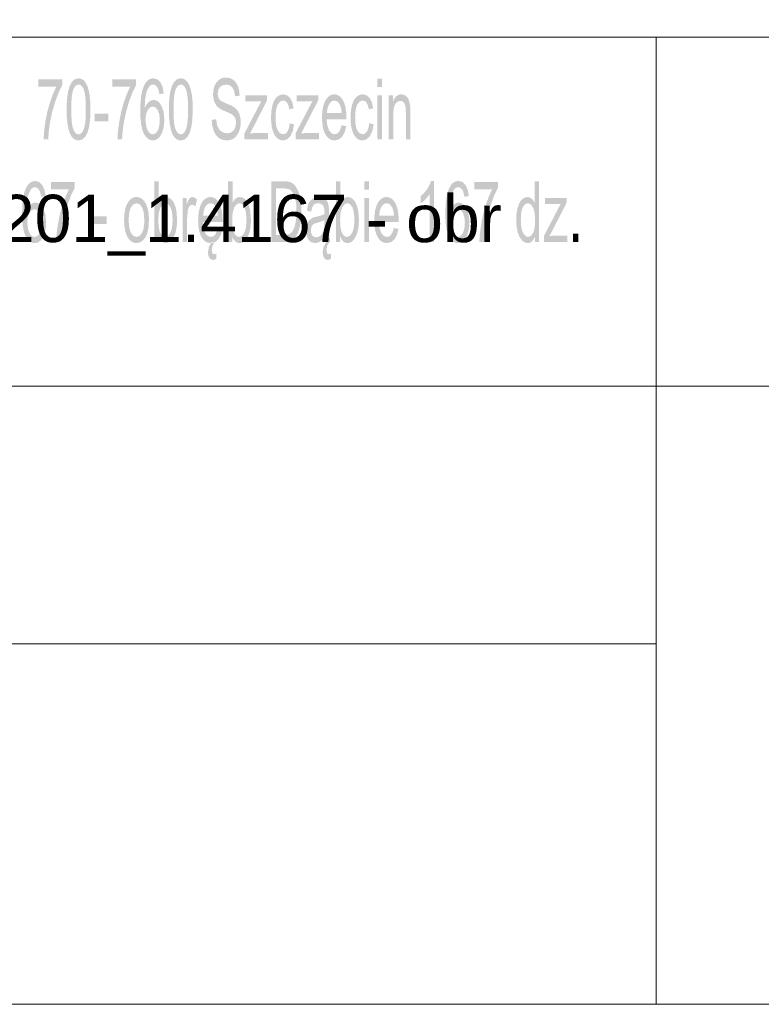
# Model space of a CAD drawing. Header units: millimetres. Extents: x 116 to 15750, y -6945 to 9999.
# Tile 15 of 150: x 7605 to 7864, y -6881 to -6537. Entities that reach past the tile are written whole.
import ezdxf

# ---------------------------------------------------------------- set-up
doc = ezdxf.new("R2010")
doc.units = ezdxf.units.MM
doc.layers.get('0').update_dxf_attribs({"color": 252})
doc.styles.get("Standard").update_dxf_attribs({"font": 'simplex.shx'})

msp = doc.modelspace()

# ---------------------------------------------------------------- hatches: boundary and pattern name
h = msp.add_hatch(color=7)
h.dxf.hatch_style = 2
h.paths.add_polyline_path([(7611.19, -6560.49), (7611.19, -6557.97), (7619.47, -6557.97), (7619.47, -6560.01), (7618.25, -6562.53), (7617.05, -6565.76), (7615.98, -6569.4), (7615.19, -6573.14), (7614.81, -6575.95), (7614.59, -6579), (7612.98, -6579), (7613.14, -6576.22), (7613.58, -6572.93), (7614.26, -6569.43), (7615.2, -6566.06), (7616.29, -6563.02), (7617.45, -6560.49)])
h = msp.add_hatch(color=7)
h.paths.add_polyline_path([(7621.02, -6568.49), (7621.14, -6565.08), (7621.49, -6562.41), (7622.07, -6560.37), (7622.87, -6558.86), (7623.91, -6557.92), (7625.19, -6557.61), (7626.15, -6557.78), (7626.99, -6558.3), (7627.7, -6559.14), (7628.28, -6560.29), (7628.72, -6561.74), (7629.06, -6563.46), (7629.28, -6565.65), (7629.36, -6568.49), (7629.24, -6571.88), (7628.89, -6574.54), (7628.32, -6576.59), (7627.51, -6578.11), (7626.47, -6579.05), (7625.19, -6579.36), (7624.31, -6579.22), (7623.54, -6578.81), (7622.86, -6578.12), (7622.29, -6577.16), (7621.73, -6575.62), (7621.34, -6573.66), (7621.1, -6571.29)])
h.paths.add_polyline_path([(7622.63, -6568.49), (7622.68, -6570.9), (7622.82, -6572.86), (7623.05, -6574.39), (7623.37, -6575.47), (7623.76, -6576.24), (7624.19, -6576.78), (7624.67, -6577.1), (7625.19, -6577.21), (7625.71, -6577.1), (7626.18, -6576.78), (7626.61, -6576.23), (7627, -6575.47), (7627.33, -6574.38), (7627.56, -6572.85), (7627.7, -6570.89), (7627.74, -6568.49), (7627.7, -6566.09), (7627.56, -6564.12), (7627.33, -6562.59), (7627, -6561.5), (7626.61, -6560.75), (7626.18, -6560.21), (7625.7, -6559.88), (7625.17, -6559.77), (7624.2, -6560.15), (7623.45, -6561.3), (7623.09, -6562.48), (7622.84, -6564.07), (7622.68, -6566.08)])
h = msp.add_hatch(color=7)
h.dxf.hatch_style = 2
h.paths.add_polyline_path([(7637.01, -6560.49), (7637.01, -6557.97), (7645.28, -6557.97), (7645.28, -6560.01), (7644.06, -6562.53), (7642.86, -6565.76), (7641.8, -6569.4), (7641.01, -6573.14), (7640.62, -6575.95), (7640.41, -6579), (7638.8, -6579), (7638.96, -6576.22), (7639.39, -6572.93), (7640.08, -6569.43), (7641.01, -6566.06), (7642.11, -6563.02), (7643.27, -6560.49)])
h = msp.add_hatch(color=7)
h.paths.add_polyline_path([(7654.98, -6562.92), (7653.42, -6563.12), (7653.16, -6561.79), (7652.82, -6560.88), (7652.11, -6560.04), (7651.26, -6559.76), (7650.55, -6559.94), (7649.94, -6560.46), (7649.27, -6561.57), (7648.77, -6563.09), (7648.44, -6565.19), (7648.32, -6568.01), (7648.96, -6566.76), (7649.71, -6565.88), (7650.55, -6565.35), (7651.43, -6565.18), (7652.18, -6565.3), (7652.88, -6565.66), (7653.52, -6566.26), (7654.1, -6567.11), (7654.93, -6569.32), (7655.2, -6572.08), (7655.07, -6574.02), (7654.68, -6575.81), (7654.07, -6577.33), (7653.26, -6578.45), (7652.29, -6579.13), (7651.2, -6579.36), (7650.27, -6579.21), (7649.42, -6578.76), (7648.67, -6578.01), (7648, -6576.96), (7647.46, -6575.56), (7647.08, -6573.78), (7646.84, -6571.6), (7646.77, -6569.03), (7646.85, -6566.16), (7647.11, -6563.7), (7647.54, -6561.67), (7648.13, -6560.05), (7648.78, -6558.99), (7649.53, -6558.22), (7650.39, -6557.76), (7651.35, -6557.61), (7652.72, -6557.96), (7653.83, -6559.02), (7654.59, -6560.7)])
h.paths.add_polyline_path([(7648.57, -6572.1), (7648.91, -6574.68), (7649.32, -6575.77), (7649.88, -6576.57), (7650.51, -6577.05), (7651.18, -6577.21), (7652.1, -6576.88), (7652.88, -6575.88), (7653.42, -6574.3), (7653.6, -6572.24), (7653.42, -6570.27), (7652.9, -6568.76), (7652.1, -6567.81), (7651.11, -6567.49), (7650.13, -6567.81), (7649.31, -6568.76), (7648.76, -6570.23)])
h = msp.add_hatch(color=7)
h.paths.add_polyline_path([(7656.77, -6568.49), (7656.88, -6565.08), (7657.23, -6562.41), (7657.81, -6560.37), (7658.62, -6558.86), (7659.66, -6557.92), (7660.93, -6557.61), (7661.9, -6557.78), (7662.74, -6558.3), (7663.45, -6559.14), (7664.02, -6560.29), (7664.47, -6561.74), (7664.81, -6563.46), (7665.03, -6565.65), (7665.1, -6568.49), (7664.99, -6571.88), (7664.64, -6574.54), (7664.06, -6576.59), (7663.26, -6578.11), (7662.22, -6579.05), (7660.93, -6579.36), (7660.06, -6579.22), (7659.28, -6578.81), (7658.61, -6578.12), (7658.03, -6577.16), (7657.48, -6575.62), (7657.08, -6573.66), (7656.85, -6571.29)])
h.paths.add_polyline_path([(7658.38, -6568.49), (7658.43, -6570.9), (7658.56, -6572.86), (7658.79, -6574.39), (7659.11, -6575.47), (7659.5, -6576.24), (7659.94, -6576.78), (7660.41, -6577.1), (7660.93, -6577.21), (7661.45, -6577.1), (7661.93, -6576.78), (7662.36, -6576.23), (7662.75, -6575.47), (7663.07, -6574.38), (7663.3, -6572.85), (7663.44, -6570.89), (7663.49, -6568.49), (7663.44, -6566.09), (7663.3, -6564.12), (7663.07, -6562.59), (7662.75, -6561.5), (7662.36, -6560.75), (7661.92, -6560.21), (7661.44, -6559.88), (7660.92, -6559.77), (7659.94, -6560.15), (7659.19, -6561.3), (7658.84, -6562.48), (7658.58, -6564.07), (7658.43, -6566.08)])
h = msp.add_hatch(color=7)
h.dxf.hatch_style = 2
h.paths.add_polyline_path([(7671.73, -6572.15), (7673.32, -6571.92), (7673.51, -6573.38), (7673.85, -6574.54), (7674.38, -6575.47), (7675.13, -6576.2), (7676.06, -6576.68), (7677.1, -6576.84), (7678.01, -6576.72), (7678.8, -6576.35), (7679.45, -6575.79), (7679.91, -6575.04), (7680.28, -6573.22), (7680.19, -6572.28), (7679.92, -6571.47), (7679.46, -6570.78), (7678.77, -6570.21), (7677.94, -6569.78), (7676.49, -6569.17), (7675, -6568.49), (7674.03, -6567.84), (7673.23, -6566.94), (7672.66, -6565.86), (7672.32, -6564.6), (7672.21, -6563.21), (7672.35, -6561.65), (7672.76, -6560.19), (7673.44, -6558.96), (7674.37, -6558.06), (7675.48, -6557.52), (7676.71, -6557.34), (7678.05, -6557.53), (7679.22, -6558.1), (7680.18, -6559.04), (7680.89, -6560.34), (7681.34, -6561.92), (7681.52, -6563.7), (7679.89, -6563.9), (7679.61, -6562.13), (7679.01, -6560.85), (7678.08, -6560.08), (7676.79, -6559.82), (7675.46, -6560.05), (7674.54, -6560.76), (7674.02, -6561.79), (7673.84, -6563.02), (7673.97, -6564.06), (7674.34, -6564.9), (7675.22, -6565.65), (7676.89, -6566.42), (7678.63, -6567.15), (7679.72, -6567.78), (7680.69, -6568.76), (7681.37, -6569.96), (7681.77, -6571.37), (7681.91, -6572.98), (7681.76, -6574.64), (7681.32, -6576.19), (7680.6, -6577.53), (7679.64, -6578.53), (7678.47, -6579.15), (7677.18, -6579.36), (7675.58, -6579.15), (7674.27, -6578.52), (7673.22, -6577.47), (7672.43, -6575.98), (7671.92, -6574.18)])
h = msp.add_hatch(color=7)
h.paths.add_polyline_path([(7729.69, -6560.7), (7729.69, -6557.7), (7731.26, -6557.7), (7731.26, -6560.7)])
h.paths.add_polyline_path([(7729.69, -6579), (7729.69, -6563.56), (7731.26, -6563.56), (7731.26, -6579)])
h = msp.add_hatch(color=7)
h.dxf.hatch_style = 2
h.paths.add_polyline_path([(7683.19, -6579), (7683.19, -6576.88), (7689.08, -6565.6), (7687.32, -6565.69), (7683.54, -6565.69), (7683.54, -6563.56), (7691.1, -6563.56), (7691.1, -6565.3), (7686.09, -6575.09), (7685.13, -6576.88), (7687.1, -6576.75), (7691.38, -6576.75), (7691.38, -6579)])
h = msp.add_hatch(color=7)
h.dxf.hatch_style = 2
h.paths.add_polyline_path([(7698.99, -6573.35), (7700.53, -6573.68), (7700.09, -6576.05), (7699.24, -6577.84), (7698.08, -6578.97), (7696.68, -6579.35), (7695.78, -6579.22), (7694.97, -6578.83), (7694.25, -6578.18), (7693.63, -6577.28), (7693.12, -6576.13), (7692.76, -6574.76), (7692.55, -6573.16), (7692.47, -6571.34), (7692.6, -6569), (7692.97, -6566.97), (7693.59, -6565.33), (7694.48, -6564.16), (7695.54, -6563.45), (7696.69, -6563.22), (7698.06, -6563.54), (7699.16, -6564.49), (7699.94, -6566.03), (7700.39, -6568.1), (7698.86, -6568.49), (7698.56, -6567.13), (7698.09, -6566.15), (7697.47, -6565.57), (7696.75, -6565.37), (7695.67, -6565.72), (7694.82, -6566.79), (7694.5, -6567.6), (7694.27, -6568.62), (7694.13, -6569.84), (7694.08, -6571.27), (7694.13, -6572.72), (7694.26, -6573.95), (7694.48, -6574.98), (7694.8, -6575.79), (7695.62, -6576.84), (7696.66, -6577.19), (7697.51, -6576.96), (7698.2, -6576.25), (7698.71, -6575.06)])
h = msp.add_hatch(color=7)
h.dxf.hatch_style = 2
h.paths.add_polyline_path([(7701.05, -6579), (7701.05, -6576.88), (7706.95, -6565.6), (7705.18, -6565.69), (7701.41, -6565.69), (7701.41, -6563.56), (7708.97, -6563.56), (7708.97, -6565.3), (7703.95, -6575.09), (7702.99, -6576.88), (7704.97, -6576.75), (7709.25, -6576.75), (7709.25, -6579)])
h = msp.add_hatch(color=7)
h.paths.add_polyline_path([(7717.16, -6574.03), (7718.77, -6574.37), (7718.22, -6576.47), (7717.35, -6578.04), (7716.17, -6579.02), (7714.7, -6579.35), (7713.74, -6579.22), (7712.88, -6578.82), (7712.13, -6578.17), (7711.48, -6577.26), (7710.96, -6576.11), (7710.59, -6574.76), (7710.37, -6573.19), (7710.29, -6571.41), (7710.37, -6569.58), (7710.59, -6567.96), (7710.97, -6566.55), (7711.49, -6565.37), (7712.14, -6564.43), (7712.87, -6563.76), (7713.7, -6563.35), (7714.62, -6563.22), (7715.5, -6563.35), (7716.3, -6563.75), (7717.02, -6564.4), (7717.65, -6565.32), (7718.16, -6566.49), (7718.53, -6567.86), (7718.75, -6569.45), (7718.82, -6571.26), (7718.82, -6571.95), (7711.91, -6571.95), (7712.17, -6574.2), (7712.77, -6575.84), (7713.65, -6576.86), (7714.71, -6577.19), (7715.51, -6577.01), (7716.18, -6576.44), (7716.73, -6575.46)])
h.paths.add_polyline_path([(7712, -6569.8), (7717.17, -6569.8), (7716.97, -6568.1), (7716.58, -6566.88), (7715.72, -6565.75), (7714.63, -6565.37), (7713.64, -6565.67), (7712.81, -6566.58), (7712.24, -6567.99)])
h = msp.add_hatch(color=7)
h.dxf.hatch_style = 2
h.paths.add_polyline_path([(7726.79, -6573.35), (7728.33, -6573.68), (7727.88, -6576.05), (7727.04, -6577.84), (7725.87, -6578.97), (7724.48, -6579.35), (7723.57, -6579.22), (7722.76, -6578.83), (7722.05, -6578.18), (7721.42, -6577.28), (7720.92, -6576.13), (7720.56, -6574.76), (7720.34, -6573.16), (7720.27, -6571.34), (7720.39, -6569), (7720.76, -6566.97), (7721.39, -6565.33), (7722.28, -6564.16), (7723.34, -6563.45), (7724.49, -6563.22), (7725.86, -6563.54), (7726.95, -6564.49), (7727.74, -6566.03), (7728.19, -6568.1), (7726.66, -6568.49), (7726.35, -6567.13), (7725.88, -6566.15), (7725.27, -6565.57), (7724.55, -6565.37), (7723.47, -6565.72), (7722.62, -6566.79), (7722.29, -6567.6), (7722.06, -6568.62), (7721.92, -6569.84), (7721.88, -6571.27), (7721.92, -6572.72), (7722.06, -6573.95), (7722.28, -6574.98), (7722.6, -6575.79), (7723.42, -6576.84), (7724.46, -6577.19), (7725.31, -6576.96), (7726, -6576.25), (7726.51, -6575.06)])
h = msp.add_hatch(color=7)
h.dxf.hatch_style = 2
h.paths.add_polyline_path([(7733.64, -6579), (7733.64, -6563.56), (7735.06, -6563.56), (7735.06, -6565.76), (7735.62, -6564.65), (7736.3, -6563.85), (7737.09, -6563.38), (7738, -6563.22), (7738.81, -6563.34), (7739.54, -6563.72), (7740.15, -6564.3), (7740.59, -6565.04), (7741.08, -6566.97), (7741.15, -6567.97), (7741.17, -6569.51), (7741.17, -6579), (7739.6, -6579), (7739.6, -6569.61), (7739.55, -6568.21), (7739.41, -6567.22), (7739.16, -6566.51), (7738.76, -6565.96), (7738.26, -6565.6), (7737.67, -6565.49), (7736.74, -6565.75), (7735.94, -6566.55), (7735.62, -6567.19), (7735.39, -6568.08), (7735.26, -6569.21), (7735.21, -6570.57), (7735.21, -6579)])
h = msp.add_hatch(color=7)
h.dxf.hatch_style = 2
h.paths.add_polyline_path([(7630.78, -6572.61), (7630.78, -6569.97), (7635.6, -6569.97), (7635.6, -6572.61)])
h = msp.add_hatch(color=7)
h.paths.add_polyline_path([(7613.67, -6598.81), (7612.11, -6599.02), (7611.85, -6597.69), (7611.51, -6596.78), (7610.8, -6595.94), (7609.95, -6595.66), (7609.24, -6595.84), (7608.63, -6596.36), (7607.96, -6597.47), (7607.46, -6598.99), (7607.13, -6601.08), (7607.01, -6603.91), (7607.64, -6602.66), (7608.4, -6601.78), (7609.24, -6601.25), (7610.12, -6601.08), (7610.87, -6601.2), (7611.57, -6601.56), (7612.21, -6602.16), (7612.79, -6603), (7613.62, -6605.21), (7613.89, -6607.98), (7613.76, -6609.92), (7613.37, -6611.71), (7612.76, -6613.23), (7611.95, -6614.35), (7610.98, -6615.03), (7609.89, -6615.26), (7608.96, -6615.11), (7608.11, -6614.66), (7607.36, -6613.91), (7606.69, -6612.86), (7606.15, -6611.46), (7605.76, -6609.67), (7605.53, -6607.5), (7605.46, -6604.93), (7605.54, -6602.05), (7605.8, -6599.6), (7606.22, -6597.57), (7606.82, -6595.95), (7607.47, -6594.88), (7608.22, -6594.12), (7609.08, -6593.66), (7610.04, -6593.51), (7611.41, -6593.86), (7612.51, -6594.92), (7613.28, -6596.6)])
h.paths.add_polyline_path([(7607.26, -6608), (7607.6, -6610.58), (7608.01, -6611.67), (7608.56, -6612.47), (7609.2, -6612.95), (7609.86, -6613.11), (7610.79, -6612.78), (7611.57, -6611.78), (7612.11, -6610.2), (7612.29, -6608.14), (7612.11, -6606.17), (7611.58, -6604.66), (7610.79, -6603.71), (7609.8, -6603.39), (7608.82, -6603.71), (7608, -6604.66), (7607.44, -6606.13)])
h = msp.add_hatch(color=7)
h.dxf.hatch_style = 2
h.paths.add_polyline_path([(7615.56, -6596.39), (7615.56, -6593.87), (7623.84, -6593.87), (7623.84, -6595.91), (7622.62, -6598.43), (7621.42, -6601.66), (7620.35, -6605.3), (7619.56, -6609.04), (7619.18, -6611.84), (7618.96, -6614.9), (7617.35, -6614.9), (7617.51, -6612.12), (7617.94, -6608.83), (7618.63, -6605.33), (7619.57, -6601.96), (7620.66, -6598.91), (7621.82, -6596.39)])
h = msp.add_hatch(color=7)
h.paths.add_polyline_path([(7653.09, -6614.9), (7651.63, -6614.9), (7651.63, -6593.6), (7653.2, -6593.6), (7653.2, -6601.2), (7653.73, -6600.29), (7654.33, -6599.64), (7654.99, -6599.25), (7655.73, -6599.12), (7656.57, -6599.26), (7657.35, -6599.69), (7658.04, -6600.38), (7658.61, -6601.31), (7659.04, -6602.45), (7659.38, -6603.81), (7659.66, -6606.95), (7659.59, -6608.82), (7659.37, -6610.47), (7659, -6611.89), (7658.48, -6613.08), (7657.87, -6614.03), (7657.19, -6614.71), (7656.45, -6615.11), (7655.66, -6615.25), (7654.88, -6615.1), (7654.19, -6614.68), (7653.6, -6613.96), (7653.09, -6612.97)])
h.paths.add_polyline_path([(7653.07, -6607.07), (7653.18, -6609.46), (7653.52, -6611.08), (7653.92, -6611.96), (7654.39, -6612.59), (7654.93, -6612.97), (7655.53, -6613.09), (7656.48, -6612.72), (7657.3, -6611.61), (7657.63, -6610.77), (7657.86, -6609.76), (7658.01, -6608.55), (7658.05, -6607.17), (7658.01, -6605.76), (7657.87, -6604.54), (7657.65, -6603.53), (7657.34, -6602.71), (7656.54, -6601.63), (7655.6, -6601.27), (7654.64, -6601.64), (7653.82, -6602.76), (7653.26, -6604.58)])
h = msp.add_hatch(color=7)
h.paths.add_polyline_path([(7678.9, -6614.9), (7677.45, -6614.9), (7677.45, -6593.6), (7679.01, -6593.6), (7679.01, -6601.2), (7679.54, -6600.29), (7680.14, -6599.64), (7680.81, -6599.25), (7681.55, -6599.12), (7682.38, -6599.26), (7683.17, -6599.69), (7683.86, -6600.38), (7684.42, -6601.31), (7684.86, -6602.45), (7685.19, -6603.81), (7685.47, -6606.95), (7685.4, -6608.82), (7685.18, -6610.47), (7684.81, -6611.89), (7684.3, -6613.08), (7683.68, -6614.03), (7683, -6614.71), (7682.27, -6615.11), (7681.47, -6615.25), (7680.7, -6615.1), (7680.01, -6614.68), (7679.41, -6613.96), (7678.9, -6612.97)])
h.paths.add_polyline_path([(7678.89, -6607.07), (7679, -6609.46), (7679.33, -6611.08), (7679.74, -6611.96), (7680.21, -6612.59), (7680.74, -6612.97), (7681.34, -6613.09), (7682.3, -6612.72), (7683.12, -6611.61), (7683.44, -6610.77), (7683.68, -6609.76), (7683.82, -6608.55), (7683.87, -6607.17), (7683.82, -6605.76), (7683.69, -6604.54), (7683.46, -6603.53), (7683.15, -6602.71), (7682.35, -6601.63), (7681.41, -6601.27), (7680.45, -6601.64), (7679.63, -6602.76), (7679.07, -6604.58)])
h = msp.add_hatch(color=7)
h.paths.add_polyline_path([(7692.55, -6614.9), (7692.55, -6593.6), (7696.96, -6593.6), (7698.27, -6593.67), (7699.23, -6593.9), (7700.25, -6594.49), (7701.1, -6595.43), (7701.98, -6597.05), (7702.61, -6599.07), (7702.99, -6601.45), (7703.12, -6604.13), (7703.03, -6606.42), (7702.78, -6608.43), (7702.39, -6610.15), (7701.91, -6611.54), (7701.35, -6612.63), (7700.74, -6613.47), (7700.04, -6614.09), (7699.21, -6614.53), (7698.26, -6614.81), (7697.16, -6614.9)])
h.paths.add_polyline_path([(7694.24, -6612.38), (7696.97, -6612.38), (7698.1, -6612.29), (7698.96, -6611.99), (7699.6, -6611.52), (7700.1, -6610.89), (7700.64, -6609.71), (7701.04, -6608.19), (7701.29, -6606.32), (7701.38, -6604.09), (7701.33, -6602.51), (7701.21, -6601.14), (7701, -6599.95), (7700.71, -6598.95), (7699.99, -6597.45), (7699.12, -6596.55), (7698.23, -6596.22), (7696.93, -6596.11), (7694.24, -6596.11)])
h = msp.add_hatch(color=7)
h.paths.add_polyline_path([(7716.63, -6614.9), (7715.18, -6614.9), (7715.18, -6593.6), (7716.74, -6593.6), (7716.74, -6601.2), (7717.27, -6600.29), (7717.87, -6599.64), (7718.54, -6599.25), (7719.28, -6599.12), (7720.11, -6599.26), (7720.9, -6599.69), (7721.59, -6600.38), (7722.15, -6601.31), (7722.59, -6602.45), (7722.92, -6603.81), (7723.2, -6606.95), (7723.13, -6608.82), (7722.91, -6610.47), (7722.54, -6611.89), (7722.03, -6613.08), (7721.41, -6614.03), (7720.73, -6614.71), (7720, -6615.11), (7719.2, -6615.25), (7718.42, -6615.1), (7717.74, -6614.68), (7717.14, -6613.96), (7716.63, -6612.97)])
h.paths.add_polyline_path([(7716.62, -6607.07), (7716.73, -6609.46), (7717.06, -6611.08), (7717.47, -6611.96), (7717.94, -6612.59), (7718.47, -6612.97), (7719.07, -6613.09), (7720.03, -6612.72), (7720.84, -6611.61), (7721.17, -6610.77), (7721.41, -6609.76), (7721.55, -6608.55), (7721.6, -6607.17), (7721.55, -6605.76), (7721.42, -6604.54), (7721.19, -6603.53), (7720.88, -6602.71), (7720.08, -6601.63), (7719.14, -6601.27), (7718.18, -6601.64), (7717.36, -6602.76), (7716.8, -6604.58)])
h = msp.add_hatch(color=7)
h.paths.add_polyline_path([(7725.12, -6596.6), (7725.12, -6593.6), (7726.69, -6593.6), (7726.69, -6596.6)])
h.paths.add_polyline_path([(7725.12, -6614.9), (7725.12, -6599.46), (7726.69, -6599.46), (7726.69, -6614.9)])
h = msp.add_hatch(color=7)
h.dxf.hatch_style = 2
h.paths.add_polyline_path([(7749.45, -6614.9), (7747.88, -6614.9), (7747.88, -6598.23), (7746.4, -6600.04), (7745.52, -6600.82), (7744.75, -6601.39), (7744.75, -6598.85), (7745.98, -6597.72), (7747.05, -6596.36), (7747.89, -6594.91), (7748.44, -6593.51), (7749.45, -6593.51)])
h = msp.add_hatch(color=7)
h.paths.add_polyline_path([(7761.62, -6598.81), (7760.06, -6599.02), (7759.8, -6597.69), (7759.46, -6596.78), (7758.75, -6595.94), (7757.9, -6595.66), (7757.19, -6595.84), (7756.58, -6596.36), (7755.91, -6597.47), (7755.41, -6598.99), (7755.08, -6601.08), (7754.96, -6603.91), (7755.6, -6602.66), (7756.35, -6601.78), (7757.19, -6601.25), (7758.07, -6601.08), (7758.82, -6601.2), (7759.52, -6601.56), (7760.16, -6602.16), (7760.74, -6603), (7761.57, -6605.21), (7761.84, -6607.98), (7761.71, -6609.92), (7761.32, -6611.71), (7760.71, -6613.23), (7759.9, -6614.35), (7758.93, -6615.03), (7757.84, -6615.26), (7756.91, -6615.11), (7756.06, -6614.66), (7755.31, -6613.91), (7754.64, -6612.86), (7754.1, -6611.46), (7753.71, -6609.67), (7753.48, -6607.5), (7753.41, -6604.93), (7753.49, -6602.05), (7753.75, -6599.6), (7754.17, -6597.57), (7754.77, -6595.95), (7755.42, -6594.88), (7756.17, -6594.12), (7757.03, -6593.66), (7757.99, -6593.51), (7759.36, -6593.86), (7760.46, -6594.92), (7761.23, -6596.6)])
h.paths.add_polyline_path([(7755.21, -6608), (7755.55, -6610.58), (7755.96, -6611.67), (7756.52, -6612.47), (7757.15, -6612.95), (7757.82, -6613.11), (7758.74, -6612.78), (7759.52, -6611.78), (7760.06, -6610.2), (7760.24, -6608.14), (7760.06, -6606.17), (7759.53, -6604.66), (7758.74, -6603.71), (7757.75, -6603.39), (7756.77, -6603.71), (7755.95, -6604.66), (7755.4, -6606.13)])
h = msp.add_hatch(color=7)
h.dxf.hatch_style = 2
h.paths.add_polyline_path([(7763.51, -6596.39), (7763.51, -6593.87), (7771.79, -6593.87), (7771.79, -6595.91), (7770.57, -6598.43), (7769.37, -6601.66), (7768.3, -6605.3), (7767.51, -6609.04), (7767.13, -6611.84), (7766.91, -6614.9), (7765.3, -6614.9), (7765.46, -6612.12), (7765.89, -6608.83), (7766.58, -6605.33), (7767.52, -6601.96), (7768.61, -6598.91), (7769.77, -6596.39)])
h = msp.add_hatch(color=7)
h.paths.add_polyline_path([(7784.75, -6614.9), (7784.75, -6612.95), (7784.25, -6613.95), (7783.66, -6614.67), (7782.96, -6615.1), (7782.16, -6615.25), (7781.1, -6614.99), (7780.13, -6614.23), (7779.3, -6613.01), (7778.69, -6611.39), (7778.3, -6609.43), (7778.18, -6607.2), (7778.29, -6604.99), (7778.64, -6603), (7779.21, -6601.34), (7780.02, -6600.12), (7781, -6599.37), (7782.09, -6599.12), (7782.88, -6599.26), (7783.58, -6599.71), (7784.17, -6600.38), (7784.65, -6601.24), (7784.65, -6593.6), (7786.2, -6593.6), (7786.2, -6614.9)])
h.paths.add_polyline_path([(7779.79, -6607.2), (7779.84, -6608.58), (7779.98, -6609.79), (7780.21, -6610.8), (7780.54, -6611.63), (7781.36, -6612.73), (7782.31, -6613.09), (7783.26, -6612.74), (7784.05, -6611.69), (7784.37, -6610.9), (7784.59, -6609.93), (7784.73, -6608.76), (7784.78, -6607.41), (7784.73, -6605.94), (7784.59, -6604.67), (7784.36, -6603.61), (7784.04, -6602.77), (7783.22, -6601.66), (7782.24, -6601.28), (7781.28, -6601.64), (7780.49, -6602.71), (7780.18, -6603.52), (7779.96, -6604.54), (7779.83, -6605.77)])
h = msp.add_hatch(color=7)
h.paths.add_polyline_path([(7641.12, -6607.18), (7641.21, -6605.18), (7641.48, -6603.45), (7641.93, -6602), (7642.55, -6600.83), (7643.18, -6600.08), (7643.88, -6599.55), (7644.64, -6599.22), (7645.46, -6599.12), (7646.38, -6599.25), (7647.2, -6599.64), (7647.94, -6600.29), (7648.59, -6601.21), (7649.11, -6602.35), (7649.49, -6603.69), (7649.72, -6605.23), (7649.8, -6606.97), (7649.66, -6609.63), (7649.26, -6611.65), (7648.6, -6613.17), (7647.7, -6614.3), (7646.63, -6615.01), (7645.46, -6615.25), (7644.54, -6615.12), (7643.7, -6614.73), (7642.97, -6614.08), (7642.32, -6613.17), (7641.8, -6612.01), (7641.42, -6610.63), (7641.2, -6609.02)])
h.paths.add_polyline_path([(7642.74, -6607.18), (7642.78, -6608.57), (7642.93, -6609.78), (7643.17, -6610.79), (7643.51, -6611.62), (7644.39, -6612.73), (7645.46, -6613.09), (7646.54, -6612.72), (7647.41, -6611.62), (7647.75, -6610.78), (7647.99, -6609.75), (7648.13, -6608.52), (7648.18, -6607.09), (7647.99, -6604.58), (7647.4, -6602.76), (7646.53, -6601.65), (7645.46, -6601.28), (7644.39, -6601.65), (7643.51, -6602.75), (7643.17, -6603.58), (7642.93, -6604.6), (7642.78, -6605.8)])
h = msp.add_hatch(color=7)
h.dxf.hatch_style = 2
h.paths.add_polyline_path([(7661.55, -6614.9), (7661.55, -6599.46), (7662.97, -6599.46), (7662.97, -6601.81), (7663.49, -6600.45), (7663.96, -6599.64), (7664.44, -6599.25), (7664.97, -6599.12), (7665.77, -6599.33), (7666.58, -6599.96), (7666.05, -6602.39), (7665.47, -6601.96), (7664.89, -6601.82), (7664.4, -6601.95), (7663.97, -6602.34), (7663.62, -6602.96), (7663.39, -6603.77), (7663.12, -6606.82), (7663.12, -6614.9)])
h = msp.add_hatch(color=7)
h.paths.add_polyline_path([(7673.86, -6609.93), (7675.48, -6610.26), (7674.93, -6612.37), (7674.06, -6613.94), (7672.87, -6614.92), (7671.41, -6615.25), (7670.44, -6615.11), (7669.59, -6614.72), (7668.83, -6614.07), (7668.19, -6613.16), (7667.66, -6612.01), (7667.29, -6610.66), (7667.07, -6609.09), (7667, -6607.31), (7667.07, -6605.48), (7667.3, -6603.86), (7667.67, -6602.45), (7668.2, -6601.27), (7668.84, -6600.33), (7669.58, -6599.65), (7670.41, -6599.25), (7671.32, -6599.12), (7672.21, -6599.25), (7673.01, -6599.65), (7673.72, -6600.3), (7674.35, -6601.22), (7674.87, -6602.39), (7675.24, -6603.76), (7675.46, -6605.35), (7675.53, -6607.16), (7675.52, -6607.85), (7668.62, -6607.85), (7668.88, -6610.1), (7669.48, -6611.74), (7670.35, -6612.76), (7671.42, -6613.09), (7672.22, -6612.91), (7672.89, -6612.34), (7673.43, -6611.36)])
h.paths.add_polyline_path([(7668.71, -6605.7), (7673.88, -6605.7), (7673.68, -6604), (7673.28, -6602.78), (7672.42, -6601.65), (7671.34, -6601.27), (7670.34, -6601.57), (7669.52, -6602.48), (7668.95, -6603.89)])
h.paths.add_polyline_path([(7672.79, -6614.9), (7672.02, -6616.15), (7671.75, -6617.67), (7671.95, -6618.7), (7672.21, -6619.02), (7672.6, -6619.13), (7673.01, -6619.03), (7673.4, -6618.78), (7673.4, -6620.64), (7672.78, -6621.02), (7672.21, -6621.14), (7671.44, -6620.93), (7670.88, -6620.35), (7670.54, -6619.5), (7670.44, -6618.47), (7670.75, -6616.6), (7671.64, -6614.9)])
h = msp.add_hatch(color=7)
h.paths.add_polyline_path([(7711.29, -6612.99), (7710.44, -6614.05), (7709.61, -6614.74), (7708.78, -6615.12), (7707.88, -6615.25), (7706.53, -6614.94), (7705.53, -6614.01), (7704.92, -6612.59), (7704.72, -6610.83), (7705.02, -6608.76), (7705.38, -6607.92), (7705.84, -6607.26), (7706.97, -6606.4), (7707.54, -6606.2), (7708.36, -6606.01), (7710.01, -6605.59), (7711.16, -6605.11), (7711.17, -6604.42), (7711.06, -6603.06), (7710.72, -6602.17), (7709.97, -6601.51), (7708.93, -6601.28), (7707.97, -6601.45), (7707.3, -6601.93), (7706.84, -6602.82), (7706.52, -6604.22), (7704.99, -6603.87), (7705.26, -6602.39), (7705.67, -6601.22), (7706.26, -6600.33), (7707.06, -6599.67), (7708.04, -6599.25), (7709.16, -6599.12), (7710.24, -6599.23), (7711.09, -6599.58), (7711.73, -6600.11), (7712.18, -6600.75), (7712.48, -6601.55), (7712.67, -6602.53), (7712.73, -6603.47), (7712.75, -6604.94), (7712.75, -6608.43), (7712.76, -6610.09), (7712.77, -6611.41), (7712.8, -6612.4), (7712.84, -6613.05), (7713.24, -6614.9), (7711.61, -6614.9)])
h.paths.add_polyline_path([(7711.16, -6607.16), (7710.09, -6607.69), (7708.6, -6608.14), (7707.77, -6608.39), (7707.23, -6608.66), (7706.61, -6609.51), (7706.39, -6610.76), (7706.51, -6611.72), (7706.87, -6612.51), (7707.45, -6613.03), (7708.26, -6613.2), (7709.11, -6613.04), (7709.87, -6612.54), (7710.48, -6611.75), (7710.91, -6610.73), (7711.1, -6609.63), (7711.16, -6608.11)])
h.paths.add_polyline_path([(7712.89, -6614.9), (7712.12, -6616.15), (7711.84, -6617.67), (7712.04, -6618.7), (7712.31, -6619.02), (7712.7, -6619.13), (7713.1, -6619.03), (7713.49, -6618.78), (7713.49, -6620.64), (7712.87, -6621.02), (7712.3, -6621.14), (7711.53, -6620.93), (7710.97, -6620.35), (7710.64, -6619.5), (7710.54, -6618.47), (7710.84, -6616.6), (7711.74, -6614.9)])
h = msp.add_hatch(color=7)
h.paths.add_polyline_path([(7735.42, -6609.93), (7737.04, -6610.26), (7736.49, -6612.37), (7735.62, -6613.94), (7734.43, -6614.92), (7732.97, -6615.25), (7732, -6615.11), (7731.15, -6614.72), (7730.39, -6614.07), (7729.75, -6613.16), (7729.22, -6612.01), (7728.85, -6610.66), (7728.63, -6609.09), (7728.56, -6607.31), (7728.63, -6605.48), (7728.86, -6603.86), (7729.23, -6602.45), (7729.76, -6601.27), (7730.4, -6600.33), (7731.14, -6599.65), (7731.97, -6599.25), (7732.88, -6599.12), (7733.77, -6599.25), (7734.57, -6599.65), (7735.28, -6600.3), (7735.91, -6601.22), (7736.43, -6602.39), (7736.8, -6603.76), (7737.02, -6605.35), (7737.09, -6607.16), (7737.08, -6607.85), (7730.18, -6607.85), (7730.44, -6610.1), (7731.04, -6611.74), (7731.91, -6612.76), (7732.98, -6613.09), (7733.78, -6612.91), (7734.45, -6612.34), (7734.99, -6611.36)])
h.paths.add_polyline_path([(7730.27, -6605.7), (7735.44, -6605.7), (7735.24, -6604), (7734.84, -6602.78), (7733.98, -6601.65), (7732.9, -6601.27), (7731.9, -6601.57), (7731.08, -6602.48), (7730.51, -6603.89)])
h = msp.add_hatch(color=7)
h.dxf.hatch_style = 2
h.paths.add_polyline_path([(7787.85, -6614.9), (7787.85, -6612.77), (7793.74, -6601.5), (7791.97, -6601.59), (7788.2, -6601.59), (7788.2, -6599.46), (7795.76, -6599.46), (7795.76, -6601.2), (7790.75, -6610.99), (7789.78, -6612.77), (7791.76, -6612.65), (7796.04, -6612.65), (7796.04, -6614.9)])
h = msp.add_hatch(color=7)
h.dxf.hatch_style = 2
h.paths.add_polyline_path([(7630.18, -6608.51), (7630.18, -6605.87), (7635, -6605.87), (7635, -6608.51)])
h = msp.add_hatch(color=7)
h.dxf.hatch_style = 2
h.paths.add_polyline_path([(7798.05, -6614.9), (7798.05, -6611.92), (7799.84, -6611.92), (7799.84, -6614.9)])

# ---------------------------------------------------------------- linework, layer by layer
at = {"color": 7, "lineweight": 0}
msp.add_lwpolyline([(4120.44, -6881.4), (8114.39, -6881.4), (8114.39, -4044.67), (4120.44, -4044.67)], close=True, dxfattribs=at)
for points in [[(7090.23, -6543.24), (8114.39, -6543.24)], [(7827.11, -6543.24), (7827.11, -6665.32)], [(7090.23, -6665.32), (8114.39, -6665.32)], [(7827.11, -6665.32), (7827.11, -6881.4)], [(7090.23, -6755.34), (7827.11, -6755.34)], [(7090.23, -6881.4), (8114.39, -6881.4)]]:
    msp.add_lwpolyline(points, dxfattribs=at)

# ---------------------------------------------------------------- texts
at = {"color": 7, "insert": (7303.9, -6598.34), "char_height": 16.5552, "attachment_point": 1}
msp.add_mtext('{\\fArial|b0|i0|c0;326201_1 - m. Szczecin 326201_1.4167 - obr}', dxfattribs=at)

doc.saveas('drawing.dxf')
